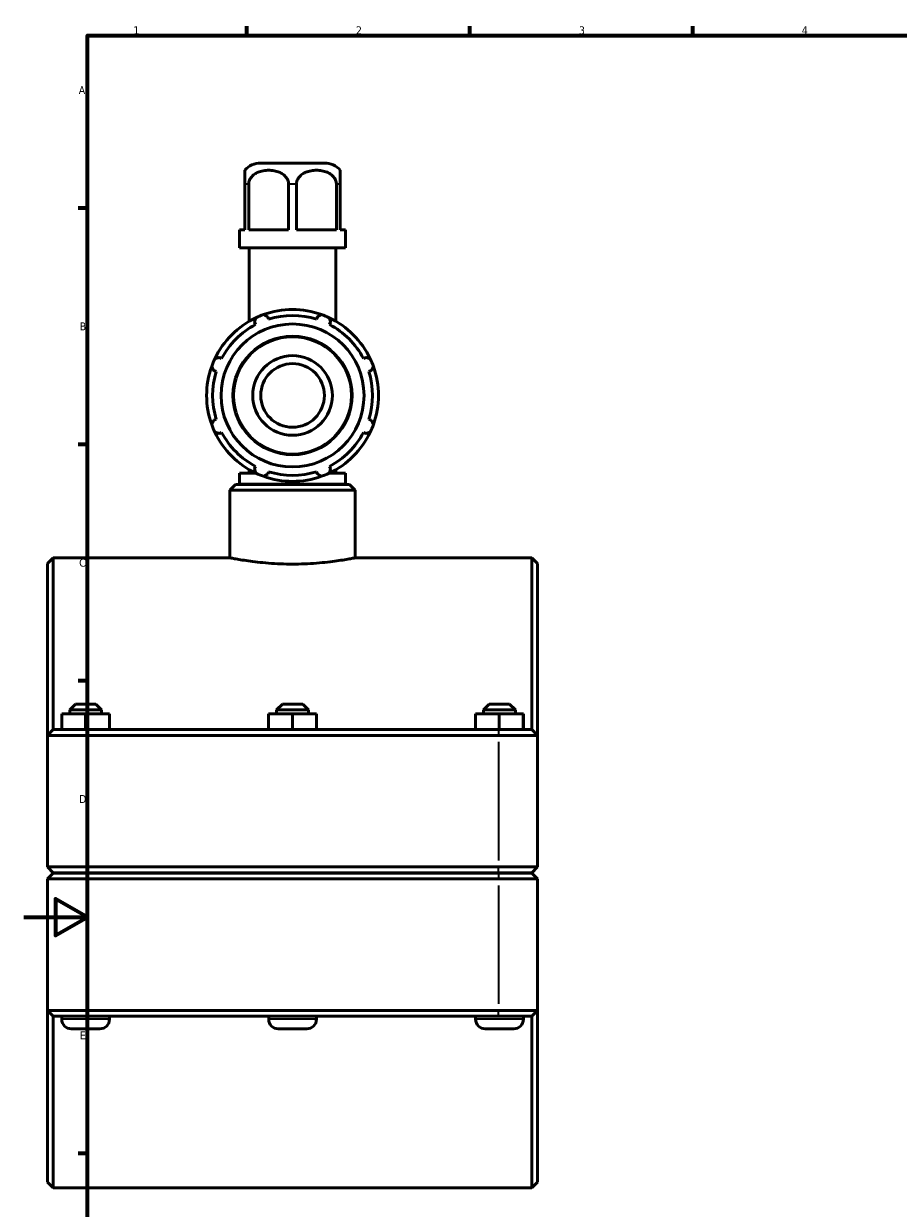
# Model space of a CAD drawing. Header units: millimetres. Extents: x 0 to 904, y -44 to 1315.
# Tile 2 of 7: x 0 to 275, y 206 to 578. Entities that reach past the tile are written whole.
import ezdxf

# ---------------------------------------------------------------- set-up
doc = ezdxf.new("R2010")
doc.units = ezdxf.units.MM
for name, color, linetype, lineweight in [('Border (ISO)', 7, 'Continuous', 70), ('Visible (ISO)', 7, 'Continuous', 50), ('Visible Narrow (ISO)', 7, 'Continuous', 35)]:
    doc.layers.add(name, color=color, linetype=linetype, lineweight=lineweight)
doc.styles.add('Note Text (ISO)', font='tahoma.ttf')

# ---------------------------------------------------------------- blocks, each defined once
blk = doc.blocks.new('Borders Default Border')
at = {"layer": 'Border (ISO)'}
for p, q in [((70.08, 574), (70.08, 576.9)), ((140.17, 574), (140.17, 576.9)), ((210.25, 574), (210.25, 576.9)), ((20, 519.75), (17.1, 519.75)), ((20, 445.5), (17.1, 445.5)), ((20, 371.25), (17.1, 371.25)), ((20, 222.75), (17.1, 222.75))]:
    blk.add_line(p, q, dxfattribs=at)
at = {"layer": 'Border (ISO)', "flags": 128}
for points in [[(20, 20), (20, 574), (821, 574), (821, 20), (20, 20)], [(0, 297), (20, 297), (10, 302.77), (10, 291.23), (20, 297)]]:
    blk.add_lwpolyline(points, dxfattribs=at)
at = {"layer": 'Border (ISO)', "color": 232, "true_color": 0xca0064, "char_height": 2.5, "attachment_point": 7, "style": 'Note Text (ISO)'}
for s, insert in [('1', (34.48, 574.4)), ('2', (104.37, 574.4)), ('3', (174.43, 574.35)), ('4', (244.42, 574.4)), ('A', (17.29, 555.62)), ('B', (17.59, 481.38)), ('C', (17.43, 407.08)), ('D', (17.43, 332.88)), ('E', (17.64, 258.63))]:
    blk.add_mtext(s, dxfattribs=dict(at, insert=insert))

msp = doc.modelspace()

# ---------------------------------------------------------------- linework, layer by layer
at = {"layer": 'Visible (ISO)'}
for p, q in [((94.4686, 533.9274), (74.4485, 533.9274)), ((69.4585, 527.2774), (69.4585, 512.9274)), ((70.6802, 512.9274), (70.6802, 527.2774)), ((83.2369, 527.2774), (83.2369, 512.9274)), ((85.6802, 512.9274), (85.6802, 527.2774)), ((98.2369, 527.2774), (98.2369, 512.9274)), ((99.4585, 512.9274), (99.4585, 527.2774)), ((67.7985, 512.9274), (69.4585, 512.9274)), ((67.7985, 507.3274), (67.7985, 512.9274)), ((70.6802, 512.9274), (83.2369, 512.9274)), ((85.6802, 512.9274), (98.2369, 512.9274)), ((99.4585, 512.9274), (101.1186, 512.9274)), ((101.1186, 507.3274), (101.1186, 512.9274)), ((101.1186, 507.3274), (67.7985, 507.3274)), ((70.8276, 484.234), (70.8276, 507.3274)), ((98.0895, 484.234), (98.0895, 507.3274)), ((72.49, 483.9187), (72.864, 483.2002)), ((76.9078, 484.8752), (76.6642, 485.6477)), ((92.2528, 485.6477), (92.0093, 484.8752)), ((96.053, 483.2002), (96.4271, 483.9187)), ((62.1857, 472.5219), (61.4672, 472.8959)), ((107.4499, 472.8959), (106.7314, 472.5219)), ((59.7382, 468.7217), (60.5107, 468.4781)), ((108.4064, 468.4781), (109.1789, 468.7217)), ((60.5107, 453.3766), (59.7382, 453.1331)), ((109.1789, 453.1331), (108.4064, 453.3766)), ((61.4672, 448.9588), (62.1857, 449.3329)), ((106.7314, 449.3329), (107.4499, 448.9588)), ((72.8983, 436.5274), (67.7985, 436.5274)), ((67.7985, 433.0274), (67.7985, 436.5274)), ((70.8276, 436.5274), (70.8276, 437.6208)), ((72.864, 438.6545), (72.49, 437.9361)), ((76.6642, 436.207), (76.9078, 436.9795)), ((92.0093, 436.9795), (92.2528, 436.207)), ((101.1186, 436.5274), (96.0188, 436.5274)), ((96.4271, 437.9361), (96.053, 438.6545)), ((98.0895, 436.5274), (98.0895, 437.6208)), ((101.1186, 433.0274), (101.1186, 436.5274)), ((66.5694, 432.9274), (64.7694, 431.1274)), ((66.5694, 432.9274), (102.3477, 432.9274)), ((101.1186, 433.0274), (67.7985, 433.0274)), ((69.313, 432.9274), (69.313, 433.0274)), ((99.604, 432.9274), (99.604, 433.0274)), ((102.3477, 432.9274), (104.1477, 431.1274)), ((64.7694, 409.9274), (64.7694, 431.1274)), ((104.1477, 431.1274), (64.7694, 431.1274)), ((104.1477, 409.9274), (104.1477, 431.1274)), ((7.4585, 408.1274), (9.2585, 409.9274)), ((9.2585, 409.9274), (9.2585, 355.9274)), ((64.7694, 409.9274), (9.2585, 409.9274)), ((159.6585, 409.9274), (104.1477, 409.9274)), ((159.6585, 355.9274), (159.6585, 409.9274)), ((161.4585, 408.1274), (159.6585, 409.9274)), ((7.4585, 354.1274), (7.4585, 408.1274)), ((161.4585, 408.1274), (161.4585, 354.1274)), ((16.2585, 363.9274), (14.4585, 362.1274)), ((14.4585, 362.1274), (24.4585, 362.1274)), ((14.4585, 362.1274), (14.4585, 360.9274)), ((22.6585, 363.9274), (16.2585, 363.9274)), ((22.6585, 363.9274), (24.4585, 362.1274)), ((24.4585, 362.1274), (24.4585, 360.9274)), ((81.2585, 363.9274), (79.4585, 362.1274)), ((79.4585, 362.1274), (89.4585, 362.1274)), ((79.4585, 362.1274), (79.4585, 360.9274)), ((87.6585, 363.9274), (81.2585, 363.9274)), ((87.6585, 363.9274), (89.4585, 362.1274)), ((89.4585, 362.1274), (89.4585, 360.9274)), ((146.2585, 363.9274), (144.4585, 362.1274)), ((144.4585, 362.1274), (154.4585, 362.1274)), ((144.4585, 362.1274), (144.4585, 360.9274)), ((152.6585, 363.9274), (146.2585, 363.9274)), ((152.6585, 363.9274), (154.4585, 362.1274)), ((154.4585, 362.1274), (154.4585, 360.9274)), ((11.9355, 355.9274), (11.9355, 360.9274)), ((19.4121, 360.9274), (11.9355, 360.9274)), ((19.4121, 355.9274), (19.4121, 360.9274)), ((26.9352, 360.9274), (19.4121, 360.9274)), ((26.9352, 355.9274), (26.9352, 360.9274)), ((26.9816, 360.9274), (26.9352, 360.9274)), ((26.9816, 355.9274), (26.9816, 360.9274)), ((76.9355, 355.9274), (76.9355, 360.9274)), ((84.4121, 360.9274), (76.9355, 360.9274)), ((84.4121, 355.9274), (84.4121, 360.9274)), ((91.9352, 360.9274), (84.4121, 360.9274)), ((91.9352, 355.9274), (91.9352, 360.9274)), ((91.9816, 360.9274), (91.9352, 360.9274)), ((91.9816, 355.9274), (91.9816, 360.9274)), ((141.9355, 355.9274), (141.9355, 360.9274)), ((149.4121, 360.9274), (141.9355, 360.9274)), ((149.4121, 355.9274), (149.4121, 360.9274)), ((156.9352, 360.9274), (149.4121, 360.9274)), ((156.9352, 355.9274), (156.9352, 360.9274)), ((156.9816, 360.9274), (156.9352, 360.9274)), ((156.9816, 355.9274), (156.9816, 360.9274)), ((9.2585, 355.9274), (7.4585, 354.1274)), ((19.7085, 354.1274), (7.4585, 354.1274)), ((7.4585, 354.1274), (7.4585, 312.7774)), ((9.2585, 355.9274), (19.7085, 355.9274)), ((149.2085, 355.9274), (19.7085, 355.9274)), ((19.7085, 354.1274), (149.2085, 354.1274)), ((149.2085, 355.9274), (159.6585, 355.9274)), ((161.4585, 354.1274), (149.2085, 354.1274)), ((159.6585, 355.9274), (161.4585, 354.1274)), ((161.4585, 312.7774), (161.4585, 354.1274)), ((9.2585, 310.9774), (7.4585, 312.7774)), ((7.4585, 312.7774), (19.7085, 312.7774)), ((149.2085, 312.7774), (19.7085, 312.7774)), ((149.2085, 312.7774), (161.4585, 312.7774)), ((159.6585, 310.9774), (161.4585, 312.7774)), ((9.2585, 310.8774), (7.4585, 309.0774)), ((19.7085, 309.0774), (7.4585, 309.0774)), ((7.4585, 309.0774), (7.4585, 267.7274)), ((19.7085, 310.9774), (9.2585, 310.9774)), ((9.2585, 310.8774), (19.7085, 310.8774)), ((11.9585, 310.9774), (11.9585, 310.8774)), ((19.7085, 310.9774), (149.2085, 310.9774)), ((149.2085, 310.8774), (19.7085, 310.8774)), ((19.7085, 309.0774), (149.2085, 309.0774)), ((26.9585, 310.9774), (26.9585, 310.8774)), ((76.9585, 310.9774), (76.9585, 310.8774)), ((91.9585, 310.9774), (91.9585, 310.8774)), ((141.9585, 310.9774), (141.9585, 310.8774)), ((159.6585, 310.9774), (149.2085, 310.9774)), ((149.2085, 310.8774), (159.6585, 310.8774)), ((161.4585, 309.0774), (149.2085, 309.0774)), ((156.9585, 310.9774), (156.9585, 310.8774)), ((159.6585, 310.8774), (161.4585, 309.0774)), ((161.4585, 267.7274), (161.4585, 309.0774)), ((7.4585, 267.7274), (19.7085, 267.7274)), ((7.4585, 213.7274), (7.4585, 267.7274)), ((9.2585, 265.9274), (7.4585, 267.7274)), ((9.2585, 265.9274), (9.2585, 211.9274)), ((19.7085, 265.9274), (9.2585, 265.9274)), ((11.9585, 265.9274), (11.9585, 264.9274)), ((149.2085, 267.7274), (19.7085, 267.7274)), ((19.7085, 265.9274), (149.2085, 265.9274)), ((26.9585, 265.9274), (26.9585, 264.9274)), ((76.9585, 265.9274), (76.9585, 264.9274)), ((91.9585, 265.9274), (91.9585, 264.9274)), ((141.9585, 265.9274), (141.9585, 264.9274)), ((149.2085, 267.7274), (161.4585, 267.7274)), ((159.6585, 265.9274), (149.2085, 265.9274)), ((156.9585, 265.9274), (156.9585, 264.9274)), ((159.6585, 265.9274), (161.4585, 267.7274)), ((159.6585, 211.9274), (159.6585, 265.9274)), ((161.4585, 267.7274), (161.4585, 213.7274)), ((14.9585, 261.9274), (23.9585, 261.9274)), ((79.9585, 261.9274), (88.9585, 261.9274)), ((144.9585, 261.9274), (153.9585, 261.9274)), ((7.4585, 213.7274), (9.2585, 211.9274)), ((161.4585, 213.7274), (159.6585, 211.9274)), ((159.6585, 211.9274), (9.2585, 211.9274))]:
    msp.add_line(p, q, dxfattribs=at)
for radius in [22.4529, 12.5, 10]:
    msp.add_circle((84.4585, 460.9274), radius, dxfattribs=at)
for centre, radius, start, end in [((74.4485, 527.2774), 6.65, 90, 138.622302), ((94.4686, 527.2774), 6.65, 41.377698, 90), ((84.4585, 460.9274), 27, 70.208016, 109.791984), ((84.4585, 460.9274), 27, 115.208016, 154.791984), ((84.4585, 460.9274), 27, 109.791984, 115.208016), ((84.4585, 460.9274), 25.11, 72.5, 107.5), ((84.4585, 460.9274), 27, 64.791984, 70.208016), ((84.4585, 460.9274), 27, 25.208016, 64.791984), ((84.4585, 460.9274), 25.11, 117.5, 152.5), ((84.4585, 460.9274), 25.11, 27.5, 62.5), ((84.4585, 460.9274), 27, 160.208016, 199.791984), ((84.4585, 460.9274), 27, 154.791984, 160.208016), ((84.4585, 460.9274), 27, 19.791984, 25.208016), ((84.4585, 460.9274), 27, 340.208016, 19.791984), ((84.4585, 460.9274), 25.11, 162.5, 197.5), ((84.4585, 460.9274), 25.11, 342.5, 17.5), ((84.4585, 460.9274), 27, 199.791984, 205.208016), ((84.4585, 460.9274), 27, 334.791984, 340.208016), ((84.4585, 460.9274), 27, 205.208016, 244.791984), ((84.4585, 460.9274), 25.11, 207.5, 242.5), ((84.4585, 460.9274), 27, 295.208016, 334.791984), ((84.4585, 460.9274), 25.11, 297.5, 332.5), ((84.4585, 460.9274), 27, 244.791984, 250.208016), ((84.4585, 460.9274), 27, 250.208016, 289.791984), ((84.4585, 460.9274), 25.11, 252.5, 287.5), ((84.4585, 460.9274), 27, 289.791984, 295.208016), ((14.9585, 264.9274), 3, 180, 270), ((23.9585, 264.9274), 3, 270, 0), ((79.9585, 264.9274), 3, 180, 270), ((88.9585, 264.9274), 3, 270, 0), ((144.9585, 264.9274), 3, 180, 270), ((153.9585, 264.9274), 3, 270, 0)]:
    msp.add_arc(centre, radius, start, end, dxfattribs=at)
for points, knots in [([(69.4585, 531.6732), (69.4585, 531.6732), (69.4585, 531.6285), (69.4585, 531.4226), (69.4585, 531.2605), (69.4585, 530.9037), (69.4585, 530.6853), (69.4585, 530.182), (69.4585, 529.7716), (69.4585, 529.0534), (69.4585, 528.6577), (69.4585, 527.9895), (69.4585, 527.604), (69.4585, 527.2774)], [1.756541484, 1.756541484, 1.756541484, 1.756541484, 1.940785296, 1.940785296, 2.125029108, 2.125029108, 2.256858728, 2.256858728, 2.421468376, 2.421468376, 2.536833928, 2.536833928, 2.634812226, 2.634812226, 2.634812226, 2.634812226]), ([(70.6802, 527.2774), (70.6802, 527.604), (70.7414, 527.9895), (70.9519, 528.6577), (71.1577, 529.0534), (71.6738, 529.7716), (72.1197, 530.182), (72.8561, 530.6853), (73.2718, 530.9037), (74.1303, 531.2605), (74.6956, 531.4226), (75.8438, 531.6285), (76.4267, 531.6732), (77.4904, 531.6732), (78.0732, 531.6285), (79.2215, 531.4226), (79.7868, 531.2605), (80.6453, 530.9037), (81.061, 530.6853), (81.7974, 530.182), (82.2433, 529.7716), (82.7594, 529.0534), (82.9651, 528.6577), (83.1757, 527.9895), (83.2369, 527.604), (83.2369, 527.2774)], [0.87827074, 0.87827074, 0.87827074, 0.87827074, 0.97624904, 0.97624904, 1.09161459, 1.09161459, 1.25622424, 1.25622424, 1.38805386, 1.38805386, 1.57229767, 1.57229767, 1.75654148, 1.75654148, 1.9407853, 1.9407853, 2.12502911, 2.12502911, 2.25685873, 2.25685873, 2.42146838, 2.42146838, 2.53683393, 2.53683393, 2.63481223, 2.63481223, 2.63481223, 2.63481223]), ([(85.6802, 527.2774), (85.6802, 527.604), (85.7414, 527.9895), (85.9519, 528.6577), (86.1577, 529.0534), (86.6738, 529.7716), (87.1197, 530.182), (87.8561, 530.6853), (88.2718, 530.9037), (89.1303, 531.2605), (89.6956, 531.4226), (90.8438, 531.6285), (91.4267, 531.6732), (92.4904, 531.6732), (93.0732, 531.6285), (94.2215, 531.4226), (94.7868, 531.2605), (95.6453, 530.9037), (96.061, 530.6853), (96.7974, 530.182), (97.2433, 529.7716), (97.7594, 529.0534), (97.9651, 528.6577), (98.1757, 527.9895), (98.2369, 527.604), (98.2369, 527.2774)], [0.87827074, 0.87827074, 0.87827074, 0.87827074, 0.97624904, 0.97624904, 1.09161459, 1.09161459, 1.25622424, 1.25622424, 1.38805386, 1.38805386, 1.57229767, 1.57229767, 1.75654148, 1.75654148, 1.9407853, 1.9407853, 2.12502911, 2.12502911, 2.25685873, 2.25685873, 2.42146838, 2.42146838, 2.53683393, 2.53683393, 2.63481223, 2.63481223, 2.63481223, 2.63481223]), ([(99.4585, 527.2774), (99.4585, 527.604), (99.4585, 527.9895), (99.4585, 528.6577), (99.4585, 529.0534), (99.4585, 529.7716), (99.4585, 530.182), (99.4585, 530.6853), (99.4585, 530.9037), (99.4585, 531.2605), (99.4585, 531.4226), (99.4585, 531.6285), (99.4585, 531.6732), (99.4585, 531.6732)], [0.878270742, 0.878270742, 0.878270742, 0.878270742, 0.976249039, 0.976249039, 1.091614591, 1.091614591, 1.25622424, 1.25622424, 1.38805386, 1.38805386, 1.572297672, 1.572297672, 1.756541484, 1.756541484, 1.756541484, 1.756541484]), ([(64.7694, 409.9274), (64.7694, 409.9274), (64.8884, 409.9035), (65.3883, 409.8058), (65.7691, 409.7322), (66.7748, 409.5469), (67.4005, 409.4353), (68.8451, 409.1954), (69.664, 409.0674), (71.4084, 408.8196), (72.394, 408.6911), (74.541, 408.4495), (75.7024, 408.3365), (78.1269, 408.1486), (79.3919, 408.0736), (81.9379, 407.9741), (83.2188, 407.9497), (85.6982, 407.9497), (86.9792, 407.9741), (89.5252, 408.0736), (90.7902, 408.1486), (93.2147, 408.3365), (94.3761, 408.4495), (96.5231, 408.6911), (97.5087, 408.8196), (99.253, 409.0674), (100.072, 409.1954), (101.5166, 409.4353), (102.1423, 409.5469), (103.148, 409.7322), (103.5288, 409.8058), (104.0287, 409.9035), (104.1477, 409.9274), (104.1477, 409.9274)], [2.97520517, 2.97520517, 2.97520517, 2.97520517, 3.34709563, 3.34709563, 3.7189861, 3.7189861, 4.09087656, 4.09087656, 4.46276702, 4.46276702, 4.83467785, 4.83467785, 5.20658868, 5.20658868, 5.57849951, 5.57849951, 5.95041035, 5.95041035, 6.32232118, 6.32232118, 6.69423201, 6.69423201, 7.06614284, 7.06614284, 7.43805367, 7.43805367, 7.80994413, 7.80994413, 8.18183459, 8.18183459, 8.55372506, 8.55372506, 8.92561552, 8.92561552, 8.92561552, 8.92561552])]:
    msp.add_open_spline(points, degree=3, knots=knots, dxfattribs=at)
for points, weights in [([(72.49, 483.9187), (72.7198, 484.6227), (72.9591, 485.3561)], [1.00322691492, 1.00202122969, 1]), ([(75.3162, 486.3324), (76.004, 485.9831), (76.6642, 485.6477)], [1, 1.00202122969, 1.00322691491]), ([(92.2528, 485.6477), (92.9131, 485.9831), (93.6009, 486.3324)], [1.00322691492, 1.00202122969, 1]), ([(95.958, 485.3561), (96.1973, 484.6227), (96.4271, 483.9187)], [1, 1.00202122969, 1.00322691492]), ([(60.0298, 472.4268), (60.7632, 472.6661), (61.4672, 472.8959)], [1, 1.00202122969, 1.00322691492]), ([(107.4499, 472.8959), (108.1539, 472.6661), (108.8873, 472.4268)], [1.00322691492, 1.00202122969, 1]), ([(59.7382, 468.7217), (59.4028, 469.3819), (59.0535, 470.0697)], [1.00322691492, 1.00202122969, 1]), ([(109.8636, 470.0697), (109.5143, 469.3819), (109.1789, 468.7217)], [1, 1.00202122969, 1.00322691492]), ([(59.0535, 451.785), (59.4028, 452.4728), (59.7382, 453.1331)], [1, 1.00202122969, 1.00322691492]), ([(109.1789, 453.1331), (109.5143, 452.4728), (109.8636, 451.785)], [1.00322691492, 1.00202122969, 1]), ([(61.4672, 448.9588), (60.7632, 449.1886), (60.0298, 449.4279)], [1.00322691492, 1.00202122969, 1]), ([(108.8873, 449.4279), (108.1539, 449.1886), (107.4499, 448.9588)], [1, 1.00202122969, 1.00322691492]), ([(72.9591, 436.4986), (72.7198, 437.232), (72.49, 437.9361)], [1, 1.00202122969, 1.00322691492]), ([(76.6642, 436.207), (76.004, 435.8717), (75.3162, 435.5223)], [1.00322691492, 1.00202122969, 1]), ([(93.6009, 435.5223), (92.9131, 435.8717), (92.2528, 436.207)], [1, 1.00202122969, 1.00322691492]), ([(96.4271, 437.9361), (96.1973, 437.232), (95.958, 436.4986)], [1.00322691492, 1.00202122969, 1])]:
    msp.add_rational_spline(points, weights, degree=2, dxfattribs=at)
at = {"layer": 'Visible Narrow (ISO)'}
for p, q in [((70.6118, 527.2774), (69.5122, 527.2774)), ((85.5582, 527.2774), (83.3589, 527.2774)), ((99.4049, 527.2774), (98.3053, 527.2774)), ((19.7085, 355.8374), (19.7085, 354.2174)), ((149.2085, 355.8374), (149.2085, 354.2174)), ((19.7085, 314.8449), (19.7085, 352.0599)), ((149.2085, 352.0599), (149.2085, 314.8449)), ((19.7085, 311.0674), (19.7085, 312.6874)), ((149.2085, 311.0674), (149.2085, 312.6874)), ((19.7085, 310.7874), (19.7085, 309.1674)), ((149.2085, 310.7874), (149.2085, 309.1674)), ((19.7085, 269.7949), (19.7085, 307.0099)), ((149.2085, 307.0099), (149.2085, 269.7949)), ((26.8662, 264.9274), (12.0509, 264.9274)), ((19.7085, 266.0174), (19.7085, 267.6374)), ((91.8662, 264.9274), (77.0509, 264.9274)), ((156.8662, 264.9274), (142.0509, 264.9274)), ((149.2085, 266.0174), (149.2085, 267.6374))]:
    msp.add_line(p, q, dxfattribs=at)
for radius in [18.8229, 18.3305]:
    msp.add_circle((84.4585, 460.9274), radius, dxfattribs=at)

# ---------------------------------------------------------------- block references
msp.add_blockref('Borders Default Border', (0, 0))

doc.saveas('drawing.dxf')
